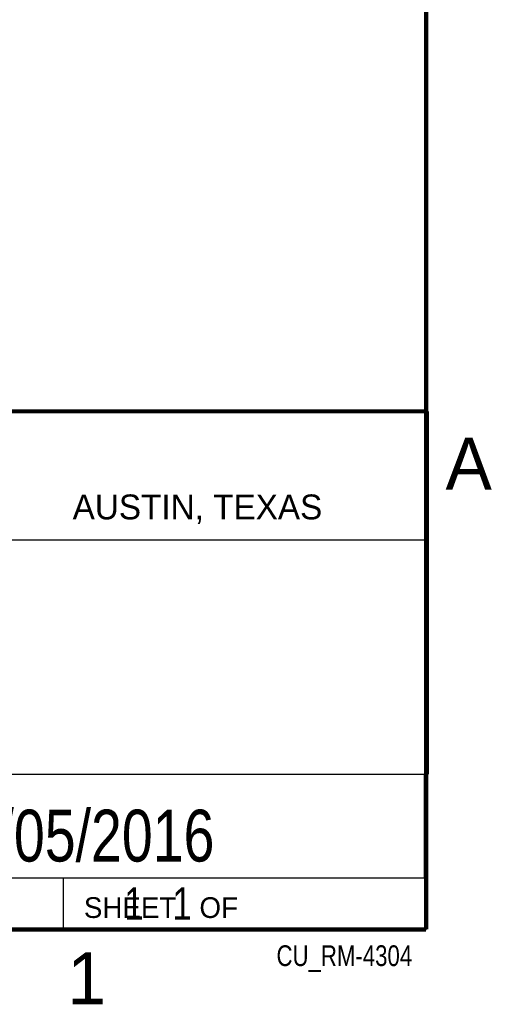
# Model space of a CAD drawing. Header units: inches. Extents: x 0 to 34, y 0 to 22.
# Tile 37 of 54: x 31.5 to 33.8, y 0.1 to 4.9. Entities that reach past the tile are written whole.
import ezdxf

# ---------------------------------------------------------------- set-up
doc = ezdxf.new("R2010")
doc.units = ezdxf.units.IN
doc.header["$LTSCALE"] = 1.87
doc.header["$MEASUREMENT"] = 0
doc.layers.get('0').update_dxf_attribs({"linetype": 'CONTINUOUS'})
doc.layers.add('DETAIL', color=7, linetype='CONTINUOUS')
doc.layers.add('NOTE', color=7, linetype='CONTINUOUS')
doc.styles.get("Standard").update_dxf_attribs({"font": 'txt', "width": 0.8})
doc.styles.add('TEXTSTYLE_2', font='txt')

msp = doc.modelspace()

# ---------------------------------------------------------------- linework, layer by layer
at = {"color": 2, "linetype": 'CONTINUOUS'}
for p, q in [((28.3793, 3.0003), (33.5093, 3.0003)), ((33.5093, 3.0003), (33.5093, 1.2503)), ((28.7231, 2.38), (33.5, 2.38)), ((28.3793, 1.2503), (33.5093, 1.2503)), ((30.13, 1.2499), (33.49, 1.2499)), ((33.49, 1.2499), (33.49, 0.7499)), ((28.38, 0.75), (33.5, 0.75)), ((30.13, 0.7499), (33.49, 0.7499)), ((31.75, 0.75), (33.5, 0.75)), ((31.75, 0.75), (31.75, 0.5)), ((33.5, 0.75), (33.5, 0.5)), ((31.75, 0.5), (33.5, 0.5)), ((32.4953, 0.5017), (33.4953, 0.5017)), ((32.4953, 0.5017), (32.4953, 0.5012)), ((32.4953, 0.5012), (33.4953, 0.5012)), ((33.4953, 0.5017), (33.4953, 0.5012))]:
    msp.add_line(p, q, dxfattribs=at)
at = {"color": 7, "linetype": 'CONTINUOUS', "const_width": 0.02}
for points in [[(33.5, 0.5), (33.5, 21.5)], [(25.58, 3), (33.5, 3)], [(0.5, 0.5), (33.5, 0.5)]]:
    msp.add_lwpolyline(points, dxfattribs=at)

# ---------------------------------------------------------------- texts
at = {"color": 2, "linetype": 'CONTINUOUS', "attachment_point": 1, "line_spacing_factor": 0.9, "style": 'TEXTSTYLE_2'}
for s, insert, char_height, width in [('A', (33.5939, 2.8728), 0.25, 0.25), ('AUSTIN, TEXAS', (31.7957, 2.599), 0.12, 1.56), ('SHEET   OF', (31.8499, 0.6557), 0.1, 1), ('1', (31.7706, 0.389), 0.25, 0.25)]:
    msp.add_mtext(s, dxfattribs=dict(at, insert=insert, char_height=char_height, width=width))
at = {"layer": 'DETAIL', "color": 7, "linetype": 'CONTINUOUS', "insert": (31.8125, 0.7031), "char_height": 0.15625, "width": 1.25, "attachment_point": 1, "line_spacing_factor": 0.9}
msp.add_mtext('     1   1', dxfattribs=at)
at = {"layer": 'DETAIL', "color": 2, "linetype": 'CONTINUOUS', "insert": (33.4328, 0.4236), "char_height": 0.1, "width": 0.8, "attachment_point": 3, "line_spacing_factor": 0.9}
msp.add_mtext('CU_RM-4304', dxfattribs=at)
at = {"layer": 'NOTE', "color": 7, "linetype": 'CONTINUOUS', "insert": (31.81, 1.078), "char_height": 0.25, "width": 2, "attachment_point": 2, "line_spacing_factor": 0.9}
msp.add_mtext('05/05/2016', dxfattribs=at)

doc.saveas('drawing.dxf')
